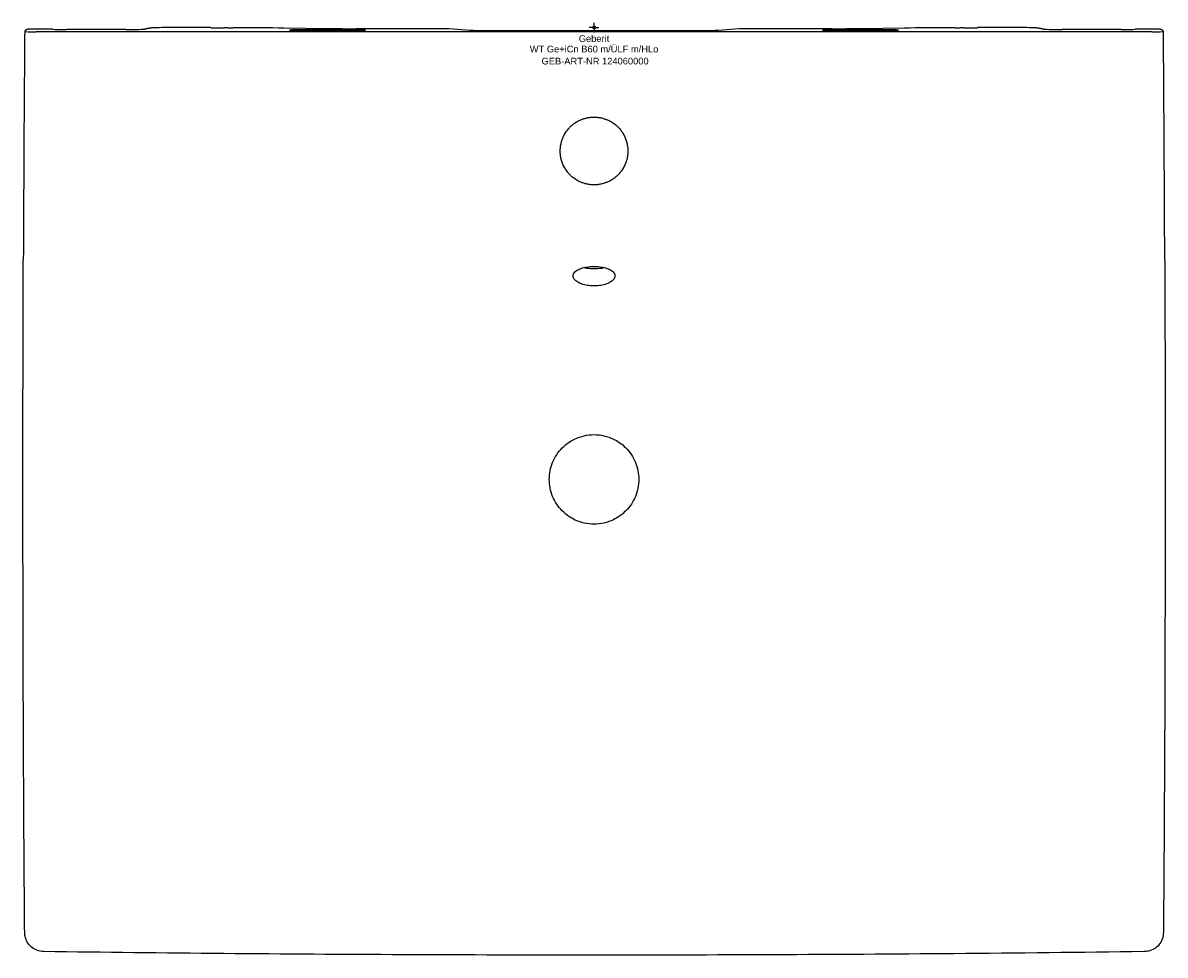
# Model space of a CAD drawing. Header units: millimetres. Extents: x -300 to 300, y -487 to 2.
import ezdxf
from ezdxf.enums import TextEntityAlignment as Align

# ---------------------------------------------------------------- set-up
doc = ezdxf.new("R2010")
doc.units = ezdxf.units.MM
doc.layers.get('0').update_dxf_attribs({"linetype": 'CONTINUOUS'})
for name, color, linetype, lineweight in [('Arbeitspunkt(DIN)', 7, 'CONTINUOUS', 25), ('GEB-ART-NR', 1, 'CONTINUOUS', 18), ('GEB-BEZUG', 2, 'CONTINUOUS', 25), ('GEB-TEXT', 5, 'CONTINUOUS', 18)]:
    doc.layers.add(name, color=color, linetype=linetype, lineweight=lineweight)
doc.layers.add('GEB-KONTUR-A', color=5, linetype='CONTINUOUS')
doc.styles.get("Standard").update_dxf_attribs({"font": 'arial.ttf'})

# ---------------------------------------------------------------- blocks, each defined once
blk = doc.blocks.new('Einfügepunkt')
at = {"layer": 'GEB-BEZUG'}
for p, q in [((-0.71, -0.71), (0.71, 0.71)), ((-0.71, 0.71), (0.71, -0.71))]:
    blk.add_line(p, q, dxfattribs=at)

msp = doc.modelspace()

# ---------------------------------------------------------------- linework, layer by layer
at = {"layer": 'Arbeitspunkt(DIN)', "ltscale": 25}
for q in [(-2.5, 0), (0, 2.5), (0, -2.5), (2.5, 0)]:
    msp.add_line((0, 0), q, dxfattribs=at)
at = {"layer": 'GEB-KONTUR-A', "ltscale": 25}
for p, q in [((-205, 0), (-221.97, 0)), ((221.97, 0), (205, 0)), ((-288.63, -0.8), (-292.39, -0.8)), ((-284.22, -0.87), (-284.83, -0.84)), ((-245.91, -0.95), (-276.85, -0.95)), ((-151.63, -0.4), (-162.91, -0.25)), ((-150, -1.15), (-130, -1.15)), ((-130, -1.45), (-150, -1.45)), ((-76.34, -0.56), (-125, -0.56)), ((-65.17, -1.52), (-76.34, -0.56)), ((50.39, -1.7), (-50.39, -1.7)), ((76.34, -0.56), (65.17, -1.52)), ((125, -0.56), (76.34, -0.56)), ((130, -1.15), (150, -1.15)), ((150, -1.45), (130, -1.45)), ((162.91, -0.25), (151.63, -0.4)), ((276.85, -0.95), (245.91, -0.95)), ((284.83, -0.84), (284.22, -0.87)), ((292.39, -0.8), (288.63, -0.8))]:
    msp.add_line(p, q, dxfattribs=at)
for centre, major_axis, ratio, start_param, end_param in [((-221.97, -0.15), (10, 0), 0.015153, 1.570805, 2.998582), ((221.97, -0.15), (10, 0), 0.015153, 0.143011, 1.570788), ((-293.08, -2.07), (6, 0), 0.015152, 3.139077, 4.712262), ((-292.39, -0.87), (5, 0), 0.015152, 1.570693, 3.080435), ((-288.63, -0.86), (4, 0), 0.015152, 0.314067, 1.570704), ((-276.85, -0.83), (-7.75, 0), 0.015152, 0.314067, 1.570704), ((-245.91, -0.8), (-10, 0), 0.015152, 1.570806, 3.080362), ((-193.38, 0.09), (-11, 0), 0.015153, 0.758044, 1.500838), ((-194.71, -0.2), (-8, 0), 0.015152, 4.414731, 4.642413), ((-189.14, 0.08), (-11, 0), 0.015138, 1.273139, 1.532187), ((-191.2, -0.73), (-42.5, 0), 0.015152, 3.983989, 4.673784), ((-150, -1.3), (-10, 0), 0.015152, 4.712389, 7.853982), ((-125, 0.05), (-40, 0), 0.015152, 0.842396, 1.570796), ((-130, -1.3), (10, 0), 0.015152, 4.712389, 7.853982), ((130, -1.3), (10, 0), 0.015152, 1.570796, 4.712389), ((125, 0.05), (40, 0), 0.015152, 4.712389, 5.440789), ((150, -1.3), (-10, 0), 0.015152, 1.570796, 4.712389), ((191.2, -0.73), (42.5, 0), 0.015152, 1.609401, 2.299197), ((189.14, 0.08), (-11, 0), 0.015138, 1.609405, 1.868453), ((194.71, -0.2), (-8, 0), 0.015152, 4.782365, 5.010047), ((193.38, 0.09), (-11, 0), 0.015153, 1.640754, 2.383548), ((245.91, -0.8), (-10, 0), 0.015152, 0.06123, 1.570787), ((276.85, -0.83), (-7.75, 0), 0.015152, 1.570889, 2.827526), ((288.63, -0.86), (4, 0), 0.015152, 1.570889, 2.827526), ((292.39, -0.87), (5, 0), 0.015152, 0.061158, 1.570899), ((293.08, -2.07), (6, 0), 0.015152, 4.712516, 6.285701), ((-293.79, -122.15), (-6, 0.02), 0.000681, 6.280674, 6.283185), ((293.79, -122.15), (6, 0.02), 0.00068, 0, 0.002511), ((-293.47, -420.22), (-6, -0.04), 0.000867, 0, 0.002868), ((293.47, -420.22), (6, -0.04), 0.000867, 6.280318, 6.283185), ((-293.08, -474.87), (-6, -0.05), 0.000586, 6.279978, 6.283185)]:
    msp.add_ellipse(centre, major_axis=major_axis, ratio=ratio, start_param=start_param, end_param=end_param, dxfattribs=at)
for points, knots in [([(-201.37, -0.02), (-201.6, -0.02), (-201.85, -0.02), (-202.41, -0.01), (-202.71, -0.01), (-203.34, 0), (-203.66, 0), (-204.33, 0), (-204.66, 0), (-205, 0)], [-0.406742, -0.406742, -0.406742, -0.406742, -0.3061189, -0.3061189, -0.2033718, -0.2033718, -0.1006239, -0.1006239, -0.000001, -0.000001, -0.000001, -0.000001]), ([(205, 0), (204.66, 0), (204.33, 0), (203.66, 0), (203.34, 0), (202.71, -0.01), (202.41, -0.01), (201.85, -0.02), (201.6, -0.02), (201.37, -0.02)], [-0.4067413, -0.4067413, -0.4067413, -0.4067413, -0.3061184, -0.3061184, -0.2033704, -0.2033704, -0.1006232, -0.1006232, 0, 0, 0, 0]), ([(-299.08, -2.07), (-299.19, -15.5), (-299.29, -28.93), (-299.38, -42.36), (-299.55, -68.95), (-299.69, -95.54), (-299.79, -122.13)], [0.0000036, 0.0000036, 0.0000036, 0.0000036, 0.3356272, 0.3356272, 0.3356272, 1, 1, 1, 1]), ([(-297.39, -0.87), (-297.43, -0.88), (-297.48, -0.89), (-297.53, -0.9), (-297.55, -0.91), (-297.57, -0.92), (-297.59, -0.92), (-297.62, -0.93), (-297.64, -0.94), (-297.66, -0.94), (-297.72, -0.96), (-297.77, -0.98), (-297.83, -1), (-297.85, -1), (-297.87, -1.01), (-297.88, -1.02), (-297.99, -1.06), (-298.1, -1.1), (-298.19, -1.15), (-298.21, -1.15), (-298.22, -1.16), (-298.23, -1.17), (-298.23, -1.17), (-298.23, -1.17), (-298.23, -1.17), (-298.32, -1.21), (-298.39, -1.25), (-298.47, -1.3), (-298.48, -1.3), (-298.49, -1.31), (-298.5, -1.32), (-298.56, -1.36), (-298.62, -1.4), (-298.67, -1.45), (-298.68, -1.45), (-298.69, -1.46), (-298.7, -1.47), (-298.74, -1.5), (-298.78, -1.54), (-298.81, -1.58), (-298.82, -1.59), (-298.84, -1.6), (-298.85, -1.62), (-298.87, -1.64), (-298.89, -1.67), (-298.91, -1.69), (-298.93, -1.72), (-298.94, -1.74), (-298.96, -1.77), (-299, -1.84), (-299.04, -1.91), (-299.06, -1.99), (-299.07, -2.01), (-299.07, -2.04), (-299.08, -2.07)], [0, 0, 0, 0, 0.03125, 0.03125, 0.03125, 0.046875, 0.046875, 0.046875, 0.0625, 0.0625, 0.0625, 0.109375, 0.109375, 0.109375, 0.125, 0.125, 0.125, 0.234375, 0.234375, 0.234375, 0.248859, 0.248859, 0.248859, 0.25, 0.25, 0.25, 0.359375, 0.359375, 0.359375, 0.375, 0.375, 0.375, 0.484375, 0.484375, 0.484375, 0.5, 0.5, 0.5, 0.59375, 0.59375, 0.59375, 0.625, 0.625, 0.625, 0.6875, 0.6875, 0.6875, 0.75, 0.75, 0.75, 0.931904, 0.931904, 0.931904, 1, 1, 1, 1]), ([(0, -2.16), (-50.9, -2.16), (-148.93, -2.16), (-245.6, -2.16), (-293.08, -2.16)], [0, 0, 0, 0, 0.510326, 1, 1, 1, 1]), ([(-231.87, -0.13), (-232, -0.14), (-232.12, -0.16), (-232.25, -0.17), (-232.29, -0.18), (-232.33, -0.18), (-232.37, -0.19), (-232.42, -0.19), (-232.46, -0.2), (-232.5, -0.2), (-232.54, -0.2), (-232.58, -0.21), (-232.61, -0.21), (-232.73, -0.23), (-232.84, -0.24), (-232.95, -0.26), (-232.99, -0.26), (-233.02, -0.26), (-233.06, -0.27), (-233.1, -0.27), (-233.13, -0.28), (-233.17, -0.28), (-233.2, -0.29), (-233.24, -0.29), (-233.27, -0.3), (-233.34, -0.31), (-233.4, -0.32), (-233.47, -0.33), (-233.54, -0.34), (-233.6, -0.35), (-233.67, -0.35), (-233.74, -0.37), (-233.8, -0.38), (-233.87, -0.39), (-233.93, -0.4), (-234, -0.41), (-234.06, -0.42), (-234.13, -0.43), (-234.2, -0.44), (-234.26, -0.45), (-234.29, -0.46), (-234.32, -0.46), (-234.35, -0.47), (-234.39, -0.47), (-234.44, -0.48), (-234.48, -0.49), (-234.52, -0.5), (-234.56, -0.51), (-234.61, -0.51), (-234.65, -0.52), (-234.69, -0.53), (-234.74, -0.54), (-234.76, -0.54), (-234.78, -0.55), (-234.8, -0.55), (-234.83, -0.56), (-234.86, -0.56), (-234.88, -0.57), (-234.91, -0.57), (-234.94, -0.58), (-234.97, -0.58), (-234.98, -0.59), (-235, -0.59), (-235.01, -0.59), (-235.03, -0.6), (-235.06, -0.6), (-235.09, -0.61), (-235.11, -0.62), (-235.14, -0.62), (-235.17, -0.63), (-235.18, -0.63), (-235.19, -0.63), (-235.21, -0.64), (-235.24, -0.64), (-235.27, -0.65), (-235.3, -0.66), (-235.32, -0.66), (-235.34, -0.66), (-235.35, -0.67), (-235.37, -0.67), (-235.38, -0.67), (-235.4, -0.68), (-235.43, -0.68), (-235.46, -0.69), (-235.49, -0.7), (-235.5, -0.7), (-235.52, -0.71), (-235.54, -0.71), (-235.55, -0.71), (-235.57, -0.72), (-235.58, -0.72), (-235.62, -0.73), (-235.66, -0.74), (-235.71, -0.75), (-235.72, -0.75), (-235.73, -0.76), (-235.75, -0.76), (-235.75, -0.76), (-235.75, -0.76), (-235.75, -0.76), (-235.79, -0.77), (-235.84, -0.78), (-235.88, -0.79), (-235.89, -0.8), (-235.91, -0.8), (-235.93, -0.8)], [0, 0, 0, 0, 0.0625, 0.0625, 0.0625, 0.0832507, 0.0832507, 0.0832507, 0.1044255, 0.1044255, 0.1044255, 0.125, 0.125, 0.125, 0.1875, 0.1875, 0.1875, 0.2081908, 0.2081908, 0.2081908, 0.2293664, 0.2293664, 0.2293664, 0.25, 0.25, 0.25, 0.2923232, 0.2923232, 0.2923232, 0.3353604, 0.3353604, 0.3353604, 0.3801672, 0.3801672, 0.3801672, 0.4263978, 0.4263978, 0.4263978, 0.4757543, 0.4757543, 0.4757543, 0.5, 0.5, 0.5, 0.5339022, 0.5339022, 0.5339022, 0.5685795, 0.5685795, 0.5685795, 0.6052936, 0.6052936, 0.6052936, 0.625, 0.625, 0.625, 0.6492889, 0.6492889, 0.6492889, 0.6745065, 0.6745065, 0.6745065, 0.6875, 0.6875, 0.6875, 0.7116689, 0.7116689, 0.7116689, 0.7369129, 0.7369129, 0.7369129, 0.75, 0.75, 0.75, 0.78125, 0.78125, 0.78125, 0.7988514, 0.7988514, 0.7988514, 0.8125, 0.8125, 0.8125, 0.84375, 0.84375, 0.84375, 0.8612855, 0.8612855, 0.8612855, 0.875, 0.875, 0.875, 0.921875, 0.921875, 0.921875, 0.9342613, 0.9342613, 0.9342613, 0.9375, 0.9375, 0.9375, 0.9832713, 0.9832713, 0.9832713, 1, 1, 1, 1]), ([(293.08, -2.16), (245.6, -2.16), (148.93, -2.16), (50.9, -2.16), (0, -2.16)], [0, 0, 0, 0, 0.489674, 1, 1, 1, 1]), ([(235.93, -0.8), (235.88, -0.79), (235.84, -0.78), (235.8, -0.77), (235.78, -0.77), (235.77, -0.77), (235.76, -0.76), (235.76, -0.76), (235.76, -0.76), (235.75, -0.76), (235.72, -0.75), (235.69, -0.75), (235.66, -0.74), (235.65, -0.74), (235.63, -0.73), (235.61, -0.73), (235.6, -0.73), (235.59, -0.72), (235.58, -0.72), (235.54, -0.71), (235.5, -0.7), (235.46, -0.69), (235.43, -0.68), (235.39, -0.68), (235.36, -0.67), (235.32, -0.66), (235.29, -0.65), (235.25, -0.65), (235.24, -0.64), (235.22, -0.64), (235.21, -0.64), (235.14, -0.62), (235.07, -0.61), (235.01, -0.59), (234.95, -0.58), (234.89, -0.57), (234.83, -0.56), (234.78, -0.55), (234.72, -0.54), (234.67, -0.52), (234.61, -0.51), (234.56, -0.5), (234.5, -0.49), (234.45, -0.48), (234.4, -0.48), (234.35, -0.47), (234.31, -0.46), (234.26, -0.45), (234.22, -0.44), (234.18, -0.44), (234.13, -0.43), (234.09, -0.42), (234.05, -0.41), (234, -0.41), (233.96, -0.4), (233.92, -0.39), (233.88, -0.39), (233.85, -0.38), (233.75, -0.37), (233.66, -0.35), (233.56, -0.34), (233.53, -0.33), (233.5, -0.33), (233.46, -0.33), (233.43, -0.32), (233.4, -0.32), (233.37, -0.31), (233.33, -0.31), (233.3, -0.3), (233.27, -0.3), (233.17, -0.28), (233.06, -0.27), (232.95, -0.26), (232.91, -0.25), (232.87, -0.25), (232.84, -0.24), (232.8, -0.24), (232.76, -0.23), (232.72, -0.23), (232.69, -0.22), (232.65, -0.22), (232.61, -0.21), (232.47, -0.2), (232.32, -0.18), (232.17, -0.16), (232.07, -0.15), (231.97, -0.14), (231.87, -0.13)], [0, 0, 0, 0, 0.046875, 0.046875, 0.046875, 0.0596059, 0.0596059, 0.0596059, 0.0625, 0.0625, 0.0625, 0.09375, 0.09375, 0.09375, 0.1118778, 0.1118778, 0.1118778, 0.125, 0.125, 0.125, 0.1642571, 0.1642571, 0.1642571, 0.2011292, 0.2011292, 0.2011292, 0.2350801, 0.2350801, 0.2350801, 0.25, 0.25, 0.25, 0.3125, 0.3125, 0.3125, 0.3648077, 0.3648077, 0.3648077, 0.4145621, 0.4145621, 0.4145621, 0.4610743, 0.4610743, 0.4610743, 0.5, 0.5, 0.5, 0.5339487, 0.5339487, 0.5339487, 0.5671857, 0.5671857, 0.5671857, 0.5990472, 0.5990472, 0.5990472, 0.625, 0.625, 0.625, 0.6875, 0.6875, 0.6875, 0.7091619, 0.7091619, 0.7091619, 0.7303193, 0.7303193, 0.7303193, 0.75, 0.75, 0.75, 0.8125, 0.8125, 0.8125, 0.8340958, 0.8340958, 0.8340958, 0.8552521, 0.8552521, 0.8552521, 0.875, 0.875, 0.875, 0.9507491, 0.9507491, 0.9507491, 1, 1, 1, 1]), ([(299.08, -2.07), (299.07, -2.02), (299.05, -1.97), (299.03, -1.92), (299.02, -1.89), (299.01, -1.87), (299, -1.84), (298.99, -1.82), (298.97, -1.79), (298.96, -1.77), (298.93, -1.73), (298.91, -1.69), (298.88, -1.65), (298.87, -1.64), (298.86, -1.63), (298.85, -1.62), (298.81, -1.57), (298.76, -1.53), (298.72, -1.49), (298.71, -1.48), (298.7, -1.47), (298.7, -1.47), (298.64, -1.42), (298.59, -1.38), (298.52, -1.33), (298.51, -1.33), (298.51, -1.32), (298.5, -1.32), (298.43, -1.27), (298.35, -1.23), (298.27, -1.18), (298.26, -1.18), (298.25, -1.17), (298.23, -1.17), (298.14, -1.12), (298.04, -1.08), (297.93, -1.03), (297.91, -1.03), (297.9, -1.02), (297.88, -1.02), (297.83, -1), (297.77, -0.98), (297.72, -0.96), (297.7, -0.95), (297.68, -0.95), (297.66, -0.94), (297.62, -0.93), (297.58, -0.92), (297.53, -0.9), (297.48, -0.89), (297.43, -0.88), (297.39, -0.87)], [0, 0, 0, 0, 0.125, 0.125, 0.125, 0.1875, 0.1875, 0.1875, 0.25, 0.25, 0.25, 0.34375, 0.34375, 0.34375, 0.375, 0.375, 0.375, 0.484375, 0.484375, 0.484375, 0.5, 0.5, 0.5, 0.609375, 0.609375, 0.609375, 0.625, 0.625, 0.625, 0.734375, 0.734375, 0.734375, 0.75, 0.75, 0.75, 0.859375, 0.859375, 0.859375, 0.875, 0.875, 0.875, 0.921875, 0.921875, 0.921875, 0.9375, 0.9375, 0.9375, 0.96875, 0.96875, 0.96875, 1, 1, 1, 1]), ([(299.79, -122.13), (299.69, -95.54), (299.55, -68.95), (299.38, -42.36), (299.29, -28.93), (299.19, -15.5), (299.08, -2.07)], [0, 0, 0, 0, 0.6643728, 0.6643728, 0.6643728, 0.9999964, 0.9999964, 0.9999964, 0.9999964]), ([(0, -82.56), (-0.36, -82.56), (-0.72, -82.55), (-1.08, -82.53), (-1.26, -82.52), (-1.45, -82.5), (-1.64, -82.49), (-1.99, -82.45), (-2.35, -82.41), (-2.71, -82.36), (-2.89, -82.33), (-3.07, -82.3), (-3.26, -82.26), (-3.35, -82.24), (-3.44, -82.23), (-3.53, -82.21), (-3.89, -82.13), (-4.25, -82.05), (-4.61, -81.95), (-4.69, -81.93), (-4.77, -81.91), (-4.85, -81.89), (-5.21, -81.78), (-5.56, -81.67), (-5.91, -81.55), (-6.08, -81.49), (-6.24, -81.43), (-6.41, -81.36), (-6.58, -81.3), (-6.75, -81.23), (-6.92, -81.16), (-7.26, -81.01), (-7.58, -80.86), (-7.91, -80.7), (-8.25, -80.53), (-8.58, -80.35), (-8.91, -80.16), (-9.06, -80.08), (-9.2, -79.99), (-9.34, -79.9), (-9.66, -79.7), (-9.98, -79.49), (-10.29, -79.27), (-10.43, -79.17), (-10.56, -79.07), (-10.69, -78.97), (-11, -78.75), (-11.29, -78.51), (-11.58, -78.26), (-11.71, -78.15), (-11.83, -78.04), (-11.96, -77.92), (-12.18, -77.72), (-12.4, -77.51), (-12.62, -77.29), (-12.79, -77.12), (-12.95, -76.94), (-13.12, -76.76), (-13.37, -76.48), (-13.62, -76.19), (-13.86, -75.89), (-13.97, -75.76), (-14.07, -75.63), (-14.16, -75.5), (-14.4, -75.19), (-14.62, -74.88), (-14.83, -74.56), (-14.92, -74.42), (-15.01, -74.28), (-15.09, -74.15), (-15.29, -73.82), (-15.49, -73.48), (-15.67, -73.14), (-15.74, -73), (-15.82, -72.86), (-15.89, -72.71), (-16.06, -72.37), (-16.22, -72.02), (-16.37, -71.66), (-16.39, -71.62), (-16.41, -71.58), (-16.43, -71.53), (-16.47, -71.42), (-16.51, -71.32), (-16.56, -71.21), (-16.69, -70.85), (-16.82, -70.49), (-16.94, -70.12), (-16.99, -69.96), (-17.03, -69.81), (-17.08, -69.65), (-17.18, -69.28), (-17.28, -68.9), (-17.36, -68.53), (-17.39, -68.37), (-17.43, -68.21), (-17.46, -68.05), (-17.53, -67.67), (-17.59, -67.29), (-17.63, -66.9), (-17.65, -66.74), (-17.67, -66.58), (-17.68, -66.42), (-17.72, -66.04), (-17.74, -65.65), (-17.75, -65.27), (-17.76, -65.1), (-17.76, -64.93), (-17.76, -64.76), (-17.76, -64.37), (-17.75, -63.98), (-17.72, -63.6), (-17.71, -63.44), (-17.7, -63.28), (-17.69, -63.13), (-17.65, -62.74), (-17.6, -62.35), (-17.54, -61.96), (-17.52, -61.81), (-17.49, -61.65), (-17.46, -61.5), (-17.39, -61.11), (-17.3, -60.73), (-17.21, -60.35), (-17.17, -60.2), (-17.13, -60.05), (-17.08, -59.89), (-16.98, -59.52), (-16.86, -59.15), (-16.73, -58.78), (-16.68, -58.63), (-16.62, -58.48), (-16.56, -58.33), (-16.52, -58.22), (-16.47, -58.11), (-16.43, -57.99), (-16.28, -57.64), (-16.13, -57.29), (-15.96, -56.95), (-15.94, -56.91), (-15.92, -56.87), (-15.9, -56.83), (-15.73, -56.48), (-15.55, -56.14), (-15.35, -55.81), (-15.27, -55.67), (-15.19, -55.53), (-15.1, -55.39), (-14.9, -55.06), (-14.68, -54.74), (-14.46, -54.43), (-14.37, -54.29), (-14.27, -54.16), (-14.17, -54.03), (-13.94, -53.72), (-13.7, -53.43), (-13.45, -53.14), (-13.34, -53.01), (-13.23, -52.89), (-13.12, -52.76), (-12.96, -52.59), (-12.79, -52.41), (-12.63, -52.24), (-12.41, -52.02), (-12.19, -51.81), (-11.96, -51.6), (-11.68, -51.35), (-11.39, -51.1), (-11.09, -50.86), (-10.96, -50.76), (-10.83, -50.65), (-10.7, -50.55), (-10.39, -50.32), (-10.08, -50.1), (-9.76, -49.89), (-9.62, -49.8), (-9.48, -49.71), (-9.34, -49.62), (-9.02, -49.42), (-8.69, -49.23), (-8.36, -49.06), (-8.21, -48.98), (-8.06, -48.9), (-7.91, -48.82), (-7.59, -48.66), (-7.26, -48.52), (-6.94, -48.38), (-6.76, -48.3), (-6.58, -48.23), (-6.41, -48.16), (-6.06, -48.03), (-5.71, -47.9), (-5.36, -47.79), (-5.19, -47.74), (-5.02, -47.69), (-4.85, -47.64), (-4.5, -47.54), (-4.14, -47.45), (-3.77, -47.37), (-3.7, -47.35), (-3.62, -47.34), (-3.54, -47.32), (-3.44, -47.3), (-3.35, -47.28), (-3.26, -47.26), (-2.9, -47.2), (-2.55, -47.14), (-2.19, -47.1), (-2, -47.08), (-1.82, -47.06), (-1.63, -47.04), (-1.28, -47.01), (-0.92, -46.98), (-0.56, -46.97), (-0.37, -46.97), (-0.19, -46.96), (0, -46.96)], [-5.592668, -5.592668, -5.592668, -5.592668, -5.484815, -5.484815, -5.484815, -5.428759, -5.428759, -5.428759, -5.320918, -5.320918, -5.320918, -5.264798, -5.264798, -5.264798, -5.23696, -5.23696, -5.23696, -5.126215, -5.126215, -5.126215, -5.10096, -5.10096, -5.10096, -4.990129, -4.990129, -4.990129, -4.936951, -4.936951, -4.936951, -4.88153, -4.88153, -4.88153, -4.773041, -4.773041, -4.773041, -4.658916, -4.658916, -4.658916, -4.608545, -4.608545, -4.608545, -4.494061, -4.494061, -4.494061, -4.443966, -4.443966, -4.443966, -4.32982, -4.32982, -4.32982, -4.279442, -4.279442, -4.279442, -4.187485, -4.187485, -4.187485, -4.115414, -4.115414, -4.115414, -4.000002, -4.000002, -4.000002, -3.950875, -3.950875, -3.950875, -3.834921, -3.834921, -3.834921, -3.78615, -3.78615, -3.78615, -3.67036, -3.67036, -3.67036, -3.621365, -3.621365, -3.621365, -3.506243, -3.506243, -3.506243, -3.49199, -3.49199, -3.49199, -3.457011, -3.457011, -3.457011, -3.341669, -3.341669, -3.341669, -3.29229, -3.29229, -3.29229, -3.176264, -3.176264, -3.176264, -3.127219, -3.127219, -3.127219, -3.011215, -3.011215, -3.011215, -2.962059, -2.962059, -2.962059, -2.846779, -2.846779, -2.846779, -2.796334, -2.796334, -2.796334, -2.679444, -2.679444, -2.679444, -2.632368, -2.632368, -2.632368, -2.514774, -2.514774, -2.514774, -2.467151, -2.467151, -2.467151, -2.349553, -2.349553, -2.349553, -2.301966, -2.301966, -2.301966, -2.185066, -2.185066, -2.185066, -2.137068, -2.137068, -2.137068, -2.100823, -2.100823, -2.100823, -1.986022, -1.986022, -1.986022, -1.972489, -1.972489, -1.972489, -1.857028, -1.857028, -1.857028, -1.807454, -1.807454, -1.807454, -1.691825, -1.691825, -1.691825, -1.642473, -1.642473, -1.642473, -1.527379, -1.527379, -1.527379, -1.477691, -1.477691, -1.477691, -1.405969, -1.405969, -1.405969, -1.313445, -1.313445, -1.313445, -1.199386, -1.199386, -1.199386, -1.148728, -1.148728, -1.148728, -1.034318, -1.034318, -1.034318, -0.983986, -0.983986, -0.983986, -0.869922, -0.869922, -0.869922, -0.819365, -0.819365, -0.819365, -0.712455, -0.712455, -0.712455, -0.655372, -0.655372, -0.655372, -0.544423, -0.544423, -0.544423, -0.491337, -0.491337, -0.491337, -0.380465, -0.380465, -0.380465, -0.356369, -0.356369, -0.356369, -0.327544, -0.327544, -0.327544, -0.219528, -0.219528, -0.219528, -0.163704, -0.163704, -0.163704, -0.055671, -0.055671, -0.055671, 0, 0, 0, 0]), ([(0, -46.96), (0.36, -46.96), (0.72, -46.97), (1.08, -47), (1.26, -47.01), (1.45, -47.02), (1.63, -47.04), (1.99, -47.07), (2.35, -47.12), (2.71, -47.17), (2.89, -47.2), (3.07, -47.23), (3.26, -47.26), (3.35, -47.28), (3.44, -47.3), (3.54, -47.32), (3.9, -47.39), (4.26, -47.48), (4.62, -47.58), (4.7, -47.6), (4.77, -47.62), (4.85, -47.64), (5.21, -47.74), (5.56, -47.85), (5.91, -47.98), (6.07, -48.04), (6.24, -48.1), (6.41, -48.16), (6.58, -48.23), (6.76, -48.3), (6.94, -48.38), (7.26, -48.52), (7.59, -48.66), (7.91, -48.82), (8.25, -48.99), (8.58, -49.17), (8.91, -49.36), (9.05, -49.45), (9.2, -49.53), (9.34, -49.62), (9.66, -49.82), (9.98, -50.03), (10.29, -50.25), (10.43, -50.35), (10.56, -50.45), (10.7, -50.55), (11, -50.78), (11.29, -51.02), (11.58, -51.27), (11.71, -51.38), (11.83, -51.49), (11.96, -51.6), (12.19, -51.81), (12.41, -52.02), (12.63, -52.24), (12.79, -52.41), (12.96, -52.59), (13.12, -52.76), (13.38, -53.05), (13.63, -53.34), (13.87, -53.64), (13.97, -53.77), (14.07, -53.9), (14.17, -54.03), (14.4, -54.34), (14.62, -54.65), (14.83, -54.97), (14.92, -55.11), (15.01, -55.25), (15.1, -55.39), (15.3, -55.71), (15.49, -56.05), (15.67, -56.39), (15.75, -56.53), (15.83, -56.68), (15.9, -56.83), (16.07, -57.17), (16.23, -57.52), (16.38, -57.87), (16.39, -57.91), (16.41, -57.95), (16.43, -57.99), (16.47, -58.11), (16.52, -58.22), (16.56, -58.33), (16.7, -58.7), (16.83, -59.06), (16.95, -59.43), (17, -59.59), (17.04, -59.74), (17.08, -59.89), (17.19, -60.27), (17.29, -60.65), (17.37, -61.03), (17.4, -61.19), (17.43, -61.34), (17.46, -61.5), (17.53, -61.88), (17.59, -62.27), (17.64, -62.66), (17.66, -62.81), (17.67, -62.97), (17.69, -63.13), (17.72, -63.51), (17.74, -63.9), (17.75, -64.29), (17.76, -64.45), (17.76, -64.61), (17.76, -64.76), (17.76, -65.15), (17.75, -65.54), (17.72, -65.92), (17.71, -66.09), (17.7, -66.25), (17.68, -66.42), (17.65, -66.8), (17.6, -67.18), (17.54, -67.56), (17.51, -67.73), (17.49, -67.89), (17.46, -68.05), (17.38, -68.43), (17.3, -68.8), (17.21, -69.18), (17.17, -69.33), (17.12, -69.49), (17.08, -69.65), (16.97, -70.02), (16.86, -70.38), (16.73, -70.74), (16.67, -70.9), (16.61, -71.05), (16.56, -71.21), (16.51, -71.32), (16.47, -71.42), (16.43, -71.53), (16.28, -71.89), (16.12, -72.24), (15.95, -72.58), (15.93, -72.62), (15.91, -72.67), (15.89, -72.71), (15.72, -73.05), (15.54, -73.39), (15.34, -73.73), (15.26, -73.87), (15.18, -74.01), (15.09, -74.15), (14.89, -74.47), (14.68, -74.79), (14.45, -75.11), (14.36, -75.24), (14.26, -75.37), (14.16, -75.5), (13.93, -75.81), (13.69, -76.11), (13.44, -76.4), (13.33, -76.52), (13.23, -76.64), (13.12, -76.76), (12.95, -76.94), (12.79, -77.12), (12.62, -77.29), (12.4, -77.51), (12.18, -77.72), (11.96, -77.92), (11.68, -78.18), (11.39, -78.43), (11.09, -78.67), (10.96, -78.77), (10.83, -78.87), (10.69, -78.97), (10.39, -79.2), (10.08, -79.42), (9.76, -79.63), (9.62, -79.72), (9.48, -79.81), (9.34, -79.9), (9.02, -80.1), (8.69, -80.29), (8.35, -80.47), (8.21, -80.55), (8.06, -80.63), (7.91, -80.7), (7.58, -80.86), (7.26, -81.01), (6.92, -81.16), (6.75, -81.23), (6.58, -81.3), (6.41, -81.36), (6.06, -81.5), (5.72, -81.62), (5.36, -81.73), (5.19, -81.79), (5.02, -81.84), (4.85, -81.89), (4.5, -81.99), (4.14, -82.08), (3.78, -82.16), (3.7, -82.17), (3.61, -82.19), (3.53, -82.21), (3.44, -82.23), (3.35, -82.24), (3.26, -82.26), (2.91, -82.33), (2.55, -82.38), (2.19, -82.43), (2.01, -82.45), (1.82, -82.47), (1.64, -82.49), (1.28, -82.52), (0.92, -82.54), (0.56, -82.55), (0.37, -82.56), (0.19, -82.56), (0, -82.56)], [-5.592459, -5.592459, -5.592459, -5.592459, -5.484431, -5.484431, -5.484431, -5.428762, -5.428762, -5.428762, -5.320749, -5.320749, -5.320749, -5.264928, -5.264928, -5.264928, -5.236104, -5.236104, -5.236104, -5.125237, -5.125237, -5.125237, -5.101141, -5.101141, -5.101141, -4.990197, -4.990197, -4.990197, -4.937112, -4.937112, -4.937112, -4.880031, -4.880031, -4.880031, -4.773125, -4.773125, -4.773125, -4.659065, -4.659065, -4.659065, -4.60851, -4.60851, -4.60851, -4.494104, -4.494104, -4.494104, -4.443774, -4.443774, -4.443774, -4.32972, -4.32972, -4.32972, -4.279064, -4.279064, -4.279064, -4.186543, -4.186543, -4.186543, -4.114824, -4.114824, -4.114824, -3.999735, -3.999735, -3.999735, -3.950048, -3.950048, -3.950048, -3.834424, -3.834424, -3.834424, -3.785073, -3.785073, -3.785073, -3.669616, -3.669616, -3.669616, -3.620045, -3.620045, -3.620045, -3.505247, -3.505247, -3.505247, -3.491715, -3.491715, -3.491715, -3.455471, -3.455471, -3.455471, -3.338575, -3.338575, -3.338575, -3.290579, -3.290579, -3.290579, -3.172985, -3.172985, -3.172985, -3.1254, -3.1254, -3.1254, -3.007811, -3.007811, -3.007811, -2.96019, -2.96019, -2.96019, -2.843304, -2.843304, -2.843304, -2.79623, -2.79623, -2.79623, -2.680069, -2.680069, -2.680069, -2.630511, -2.630511, -2.630511, -2.514511, -2.514511, -2.514511, -2.465357, -2.465357, -2.465357, -2.349335, -2.349335, -2.349335, -2.300292, -2.300292, -2.300292, -2.184954, -2.184954, -2.184954, -2.135577, -2.135577, -2.135577, -2.1006, -2.1006, -2.1006, -1.985482, -1.985482, -1.985482, -1.971229, -1.971229, -1.971229, -1.855444, -1.855444, -1.855444, -1.806451, -1.806451, -1.806451, -1.690501, -1.690501, -1.690501, -1.641731, -1.641731, -1.641731, -1.526324, -1.526324, -1.526324, -1.477199, -1.477199, -1.477199, -1.405131, -1.405131, -1.405131, -1.313177, -1.313177, -1.313177, -1.199036, -1.199036, -1.199036, -1.148659, -1.148659, -1.148659, -1.034179, -1.034179, -1.034179, -0.984086, -0.984086, -0.984086, -0.869966, -0.869966, -0.869966, -0.819597, -0.819597, -0.819597, -0.711111, -0.711111, -0.711111, -0.655692, -0.655692, -0.655692, -0.544864, -0.544864, -0.544864, -0.491689, -0.491689, -0.491689, -0.380948, -0.380948, -0.380948, -0.355695, -0.355695, -0.355695, -0.327858, -0.327858, -0.327858, -0.22002, -0.22002, -0.22002, -0.163902, -0.163902, -0.163902, -0.056054, -0.056054, -0.056054, 0, 0, 0, 0]), ([(-299.47, -420.25), (-299.57, -403.59), (-299.66, -386.92), (-299.83, -345.25), (-299.9, -320.25), (-300.04, -237.55), (-300, -179.84), (-299.79, -122.13)], [0, 0, 0, 0, 5.000002, 5.000002, 12.500009, 12.500009, 29.812176, 29.812176, 29.812176, 29.812176]), ([(0, -135.62), (-0.14, -135.62), (-0.29, -135.62), (-0.59, -135.61), (-0.76, -135.6), (-1.28, -135.58), (-1.64, -135.56), (-3.08, -135.42), (-4.12, -135.24), (-6.14, -134.72), (-7.08, -134.37), (-8.74, -133.53), (-9.43, -133.04), (-10.64, -131.81), (-10.99, -131.06), (-11.01, -129.59), (-10.68, -128.88), (-9.55, -127.75), (-8.88, -127.3), (-7.26, -126.54), (-6.33, -126.22), (-4.29, -125.74), (-3.22, -125.58), (-1.73, -125.46), (-1.36, -125.43), (-0.8, -125.41), (-0.63, -125.41), (-0.31, -125.4), (-0.15, -125.4), (0, -125.4)], [-3.637365, -3.637365, -3.637365, -3.637365, -3.594435, -3.594435, -3.545261, -3.545261, -3.436369, -3.436369, -3.102777, -3.102777, -2.736325, -2.736325, -2.346179, -2.346179, -1.818684, -1.818684, -1.304712, -1.304712, -0.921401, -0.921401, -0.555441, -0.555441, -0.211604, -0.211604, -0.097962, -0.097962, -0.045755, -0.045755, -0.000001, -0.000001, -0.000001, -0.000001]), ([(0, -126.68), (-1.26, -126.68), (-2.51, -126.57), (-4.27, -126.27), (-4.83, -126.14), (-5.37, -126)], [-3.6295322, -3.6295322, -3.6295322, -3.6295322, -3.2507585, -3.2507585, -3.061199, -3.061199, -3.061199, -3.061199]), ([(0, -125.4), (0.15, -125.4), (0.31, -125.4), (0.63, -125.41), (0.8, -125.41), (1.36, -125.43), (1.73, -125.46), (3.22, -125.58), (4.29, -125.74), (6.33, -126.22), (7.26, -126.54), (8.88, -127.3), (9.55, -127.75), (10.68, -128.88), (11.01, -129.59), (10.99, -131.06), (10.64, -131.81), (9.43, -133.04), (8.74, -133.53), (7.08, -134.37), (6.14, -134.72), (4.12, -135.24), (3.08, -135.42), (1.64, -135.56), (1.28, -135.58), (0.76, -135.6), (0.59, -135.61), (0.29, -135.62), (0.14, -135.62), (0, -135.62)], [-3.636908, -3.636908, -3.636908, -3.636908, -3.591159, -3.591159, -3.538958, -3.538958, -3.42533, -3.42533, -3.081531, -3.081531, -2.715617, -2.715617, -2.332352, -2.332352, -1.818444, -1.818444, -1.291015, -1.291015, -0.900922, -0.900922, -0.534514, -0.534514, -0.20097, -0.20097, -0.092093, -0.092093, -0.042925, -0.042925, -0.000001, -0.000001, -0.000001, -0.000001]), ([(5.37, -126), (4.83, -126.14), (4.27, -126.27), (2.5, -126.57), (1.26, -126.68), (0, -126.68)], [-0.5681601, -0.5681601, -0.5681601, -0.5681601, -0.3784442, -0.3784442, -0.000001, -0.000001, -0.000001, -0.000001]), ([(299.79, -122.13), (299.85, -138.8), (299.9, -155.47), (299.98, -197.13), (300, -222.13), (299.98, -304.84), (299.82, -362.55), (299.47, -420.25)], [0, 0, 0, 0, 5.000002, 5.000002, 12.500007, 12.500007, 29.812172, 29.812172, 29.812172, 29.812172]), ([(0, -260.66), (-1.76, -260.66), (-3.51, -260.46), (-6.93, -259.68), (-8.6, -259.1), (-11.23, -257.83), (-12.25, -257.25), (-14.48, -255.73), (-15.66, -254.75), (-17.8, -252.58), (-18.76, -251.39), (-20.45, -248.84), (-21.16, -247.49), (-22.32, -244.67), (-22.76, -243.2), (-23.35, -240.21), (-23.5, -238.69), (-23.5, -235.63), (-23.35, -234.11), (-22.76, -231.12), (-22.32, -229.65), (-21.16, -226.83), (-20.45, -225.47), (-18.76, -222.93), (-17.8, -221.74), (-15.66, -219.57), (-14.48, -218.59), (-12.25, -217.07), (-11.23, -216.49), (-8.6, -215.22), (-6.93, -214.64), (-3.51, -213.86), (-1.76, -213.66), (0, -213.66)], [-7.388406, -7.388406, -7.388406, -7.388406, -6.861389, -6.861389, -6.334466, -6.334466, -5.983348, -5.983348, -5.525493, -5.525493, -5.067673, -5.067673, -4.609837, -4.609837, -4.152027, -4.152027, -3.694203, -3.694203, -3.236377, -3.236377, -2.778569, -2.778569, -2.320731, -2.320731, -1.862912, -1.862912, -1.405056, -1.405056, -1.053939, -1.053939, -0.527016, -0.527016, 0, 0, 0, 0]), ([(0, -213.66), (1.76, -213.66), (3.51, -213.86), (6.93, -214.64), (8.6, -215.22), (11.23, -216.49), (12.25, -217.07), (14.48, -218.59), (15.66, -219.57), (17.8, -221.74), (18.76, -222.93), (20.45, -225.47), (21.16, -226.83), (22.32, -229.65), (22.76, -231.12), (23.35, -234.11), (23.5, -235.63), (23.5, -238.69), (23.35, -240.21), (22.76, -243.2), (22.32, -244.67), (21.16, -247.49), (20.45, -248.84), (18.76, -251.39), (17.8, -252.58), (15.66, -254.75), (14.48, -255.73), (12.25, -257.25), (11.23, -257.83), (8.6, -259.1), (6.93, -259.68), (3.51, -260.46), (1.76, -260.66), (0, -260.66)], [-7.388403, -7.388403, -7.388403, -7.388403, -6.861387, -6.861387, -6.334464, -6.334464, -5.983347, -5.983347, -5.525491, -5.525491, -5.067672, -5.067672, -4.609835, -4.609835, -4.152026, -4.152026, -3.694201, -3.694201, -3.236377, -3.236377, -2.778567, -2.778567, -2.320731, -2.320731, -1.862912, -1.862912, -1.405057, -1.405057, -1.053939, -1.053939, -0.527016, -0.527016, 0, 0, 0, 0]), ([(-299.08, -474.92), (-299.13, -468.9), (-299.18, -462.88), (-299.27, -450.75), (-299.31, -444.65), (-299.39, -432.45), (-299.43, -426.35), (-299.47, -420.25)], [0, 0, 0, 0, 0.330393, 0.330393, 0.66538, 0.66538, 1, 1, 1, 1]), ([(299.47, -420.25), (299.43, -426.35), (299.39, -432.45), (299.31, -444.65), (299.27, -450.75), (299.18, -462.88), (299.13, -468.9), (299.08, -474.92)], [0, 0, 0, 0, 0.33462, 0.33462, 0.6696071, 0.6696071, 1, 1, 1, 1]), ([(-288.99, -485.06), (-290.23, -485.05), (-291.49, -484.82), (-293.73, -483.97), (-294.76, -483.36), (-296.45, -481.89), (-297.15, -481.04), (-298.22, -479.2), (-298.61, -478.18), (-298.99, -476.41), (-299.07, -475.66), (-299.08, -474.92)], [0, 0, 0, 0, 0.371663, 0.371663, 0.720085, 0.720085, 1.042093, 1.042093, 1.360844, 1.360844, 1.584468, 1.584468, 1.584468, 1.584468]), ([(299.08, -474.92), (299.07, -476.16), (298.85, -477.41), (298.01, -479.67), (297.4, -480.7), (295.94, -482.4), (295.1, -483.11), (293.25, -484.19), (292.24, -484.58), (290.48, -484.97), (289.73, -485.05), (288.99, -485.06)], [0, 0, 0, 0, 0.372026, 0.372026, 0.720929, 0.720929, 1.043245, 1.043245, 1.361874, 1.361874, 1.584462, 1.584462, 1.584462, 1.584462]), ([(0, -486.92), (-33.34, -486.92), (-66.67, -486.86), (-163, -486.46), (-226, -485.94), (-288.99, -485.06)], [0, 0, 0, 0, 10.000019, 10.000019, 28.899703, 28.899703, 28.899703, 28.899703]), ([(288.99, -485.06), (255.66, -485.53), (222.33, -485.89), (126, -486.69), (63, -486.92), (0, -486.92)], [0, 0, 0, 0, 10.000042, 10.000042, 28.900132, 28.900132, 28.900132, 28.900132])]:
    msp.add_open_spline(points, degree=3, knots=knots, dxfattribs=at)
for points in [[(-50.39, -1.7), (-52.14, -1.7), (-55.63, -1.7), (-60.23, -1.65), (-63.65, -1.59), (-64.86, -1.54), (-65.17, -1.52)], [(65.17, -1.52), (64.86, -1.54), (63.65, -1.59), (60.23, -1.65), (55.63, -1.7), (52.14, -1.7), (50.39, -1.7)]]:
    msp.add_open_spline(points, degree=3, dxfattribs=at)

# ---------------------------------------------------------------- block references
at = {"ltscale": 25}
msp.add_blockref('Einfügepunkt', (0, 0), dxfattribs=at)

# ---------------------------------------------------------------- texts
at = {"layer": 'GEB-ART-NR'}
msp.add_text('GEB-ART-NR 124060000', height=3.5, dxfattribs=at).set_placement((0.55, -19.34), align=Align.CENTER)
at = {"layer": 'GEB-TEXT'}
for s, p in [('Geberit', (0, -7.5)), ('WT Ge+iCn B60 m/ÜLF m/HLo', (0, -13))]:
    msp.add_text(s, height=3.5, dxfattribs=at).set_placement(p, align=Align.CENTER)

doc.saveas('drawing.dxf')
